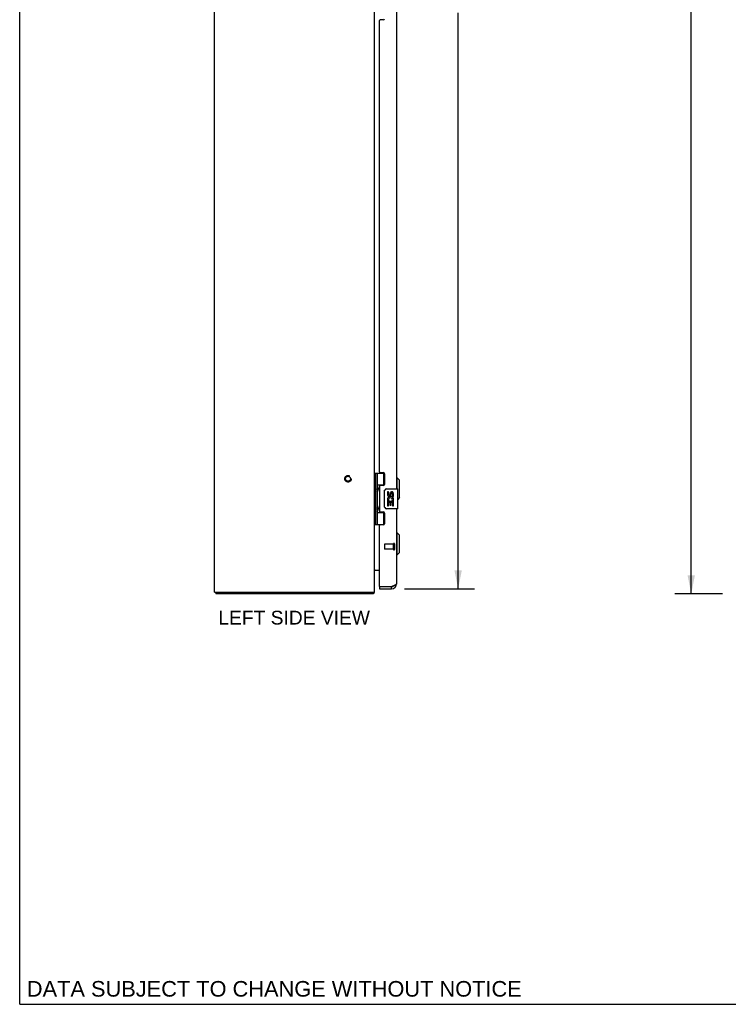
# Model space of a CAD drawing. Header units: inches. Extents: x 0 to 156, y 0 to 101.
# Tile 1 of 7: x 0 to 35, y 0 to 49. Entities that reach past the tile are written whole.
import ezdxf

# ---------------------------------------------------------------- set-up
doc = ezdxf.new("R2010")
doc.units = ezdxf.units.IN
doc.header["$LTSCALE"] = 8.582126
doc.header["$MEASUREMENT"] = 0
doc.linetypes.add('HIDDEN', pattern=[0.2, 0.1, -0.1])
doc.layers.get('0').update_dxf_attribs({"linetype": 'CONTINUOUS'})
for name, color, linetype in [('02___PRT_ALL_AXES', 7, 'CONTINUOUS'), ('DEFAULT_2', 8, 'HIDDEN'), ('DIMENSIONS', 7, 'CONTINUOUS')]:
    doc.layers.add(name, color=color, linetype=linetype)
doc.styles.get("Standard").update_dxf_attribs({"font": 'arial.ttf'})
doc.dimstyles.new('DIMSTYLE_1', dxfattribs={"dimtxt": 0.688406, "dimasz": 0.917874, "dimexe": 0.09, "dimexo": 0.07, "dimgap": 0.0375, "dimtad": 0, "dimtih": 1, "dimtoh": 1, "dimzin": 4, "dimdsep": 46, "dimtxsty": 'Standard', "dimblk": '_FILLED', "dimblk1": '_FILLED', "dimblk2": '_FILLED', "dimcen": 0.09, "dimazin": 1, "dimtfac": 1, "dimtdec": 3, "dimtofl": 0, "dimtmove": 0, "dimatfit": 3, "dimldrblk": '_FILLED', "dimfxl": 0, "dimtolj": 1, "dimtzin": 4, "dimarcsym": 0})

# ---------------------------------------------------------------- blocks, each defined once
blk = doc.blocks.new('_FILLED')
at = {"color": 0, "linetype": 'ByBlock'}
blk.add_solid([(0, 0), (-1, 0.2), (-1, -0.2)], dxfattribs=at)
blk = doc.blocks.new('*D2')
at = {"layer": 'DIMENSIONS', "color": 2, "linetype": 'Continuous'}
for p, q in [((35.175, 80.529), (32.778, 80.529)), ((33.605, 80.529), (33.605, 51.217)), ((33.605, 20.529), (33.605, 49.841)), ((35.175, 20.529), (32.778, 20.529))]:
    blk.add_line(p, q, dxfattribs=at)
at = {"layer": 'DIMENSIONS', "color": 2, "linetype": 'Continuous', "xscale": 0.9178743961, "yscale": 0.9178743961, "zscale": 0.9178743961}
for p, rotation in [((33.605, 80.529), 90), ((33.605, 20.529), 270)]:
    blk.add_blockref('_FILLED', p, dxfattribs=dict(at, rotation=rotation))
at = {"layer": 'DIMENSIONS', "color": 2, "linetype": 'Continuous', "insert": (33.605, 50.873), "char_height": 0.6884, "width": 2.40558, "attachment_point": 2, "line_spacing_factor": 0.9}
blk.add_mtext('60.00', dxfattribs=at)
blk = doc.blocks.new('*D4')
at = {"layer": 'DIMENSIONS', "color": 2, "linetype": 'Continuous'}
for p, q in [((19.251, 80.279), (22.766, 80.279)), ((21.94, 80.279), (21.94, 51.992)), ((21.94, 20.779), (21.94, 49.583)), ((19.251, 20.779), (22.766, 20.779))]:
    blk.add_line(p, q, dxfattribs=at)
at = {"layer": 'DIMENSIONS', "color": 2, "linetype": 'Continuous', "xscale": 0.9178743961, "yscale": 0.9178743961, "zscale": 0.9178743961}
for p, rotation in [((21.94, 80.279), 90), ((21.94, 20.779), 270)]:
    blk.add_blockref('_FILLED', p, dxfattribs=dict(at, rotation=rotation))
at = {"layer": 'DIMENSIONS', "color": 2, "linetype": 'Continuous', "insert": (21.94, 51.648), "char_height": 0.6884, "width": 2.88158, "attachment_point": 2, "line_spacing_factor": 0.9}
blk.add_mtext('59.50\\PDOOR', dxfattribs=at)

msp = doc.modelspace()

# ---------------------------------------------------------------- linework, layer by layer
at = {"color": 7, "linetype": 'Continuous'}
for p, q in [((0, 0), (0, 100.966)), ((17.758, 26.559), (18.243, 26.559)), ((17.758, 26.559), (17.758, 24)), ((17.797, 26.559), (17.797, 24)), ((17.896, 26.559), (17.896, 25.871)), ((18.216, 25.968), (18.216, 26.559)), ((18.895, 26.33), (18.855, 26.33)), ((19.013, 26.212), (18.895, 26.33)), ((18.895, 25.779), (18.895, 26.33)), ((19.013, 25.346), (19.013, 26.212)), ((17.756, 25.901), (17.758, 25.901)), ((17.757, 25.641), (17.758, 25.641)), ((17.896, 25.968), (18.243, 25.968)), ((17.896, 25.671), (17.896, 24.887)), ((17.912, 25.842), (17.912, 25.842)), ((17.912, 25.842), (17.912, 25.701)), ((17.912, 25.701), (17.912, 25.701)), ((17.912, 25.7), (17.912, 25.701)), ((18.185, 25.959), (18.237, 25.959)), ((18.26, 24.879), (18.26, 25.679)), ((18.36, 25.779), (18.9, 25.779)), ((18.915, 24.794), (18.915, 25.764)), ((19.013, 25.346), (18.915, 25.248)), ((17.756, 24.657), (17.758, 24.657)), ((17.757, 24.917), (17.758, 24.917)), ((17.896, 24.687), (17.896, 24)), ((17.912, 24.858), (17.912, 24.858)), ((17.912, 24.858), (17.912, 24.717)), ((17.912, 24.717), (17.912, 24.717)), ((17.912, 24.716), (17.912, 24.717)), ((18.9, 24.779), (18.36, 24.779)), ((17.896, 24.59), (18.243, 24.59)), ((18.237, 24.599), (18.185, 24.599)), ((18.216, 24), (18.216, 24.59)), ((17.758, 24), (18.243, 24)), ((18.895, 23.58), (18.855, 23.58)), ((19.013, 23.462), (18.895, 23.58)), ((18.895, 22.478), (18.895, 23.58)), ((19.013, 22.596), (19.013, 23.462)), ((18.895, 22.478), (18.855, 22.478)), ((19.013, 22.596), (18.895, 22.478)), ((18.001, 20.883), (18.016, 20.883)), ((18.001, 20.883), (18.001, 20.779)), ((18.609, 20.779), (18.609, 20.883)), ((9.819, 20.604), (9.819, 20.529)), ((17.693, 20.604), (17.693, 20.529)), ((17.718, 20.56), (17.693, 20.587)), ((0, 0), (156.039, 0))]:
    msp.add_line(p, q, dxfattribs=at)
at = {"color": 3, "linetype": 'Continuous'}
for p, q in [((9.756, 20.604), (9.756, 80.454)), ((17.756, 20.604), (17.756, 80.454)), ((18.855, 50.029), (18.855, 25.779)), ((18.001, 26.621), (18.001, 49.188)), ((18.189, 49.219), (18.032, 49.219)), ((18.032, 26.59), (18.189, 26.59)), ((18.251, 26.528), (18.251, 25.999)), ((18.001, 25.906), (18.001, 24.653)), ((18.189, 25.937), (18.032, 25.937)), ((18.032, 24.622), (18.189, 24.622)), ((18.855, 24.779), (18.855, 21.026)), ((18.251, 24.56), (18.251, 24.031)), ((18.001, 20.898), (18.001, 23.938)), ((18.189, 23.969), (18.032, 23.969)), ((17.763, 21.704), (18.001, 21.704)), ((18.001, 20.779), (18.609, 20.779)), ((18.609, 20.883), (18.016, 20.883)), ((18.621, 20.887), (18.609, 20.883)), ((18.639, 20.894), (18.621, 20.887)), ((18.651, 20.899), (18.639, 20.894)), ((18.663, 20.903), (18.651, 20.899)), ((18.674, 20.908), (18.663, 20.903)), ((18.686, 20.912), (18.674, 20.908)), ((9.756, 20.604), (17.756, 20.604)), ((17.693, 20.529), (9.819, 20.529))]:
    msp.add_line(p, q, dxfattribs=at)
at = {"color": 7, "linetype": 'Continuous'}
for points in [[(17.896, 25.915), (17.897, 25.906), (17.899, 25.897), (17.902, 25.887), (17.906, 25.875), (17.911, 25.864), (17.915, 25.852), (17.92, 25.84), (17.925, 25.829), (17.929, 25.817), (17.933, 25.806), (17.936, 25.794), (17.938, 25.783), (17.938, 25.771), (17.938, 25.76), (17.936, 25.748), (17.933, 25.737), (17.929, 25.725), (17.925, 25.713), (17.92, 25.702), (17.915, 25.69), (17.911, 25.678), (17.906, 25.667), (17.902, 25.656), (17.899, 25.645), (17.897, 25.636), (17.896, 25.627)], [(18.26, 25.679), (18.26, 25.685), (18.261, 25.692), (18.262, 25.698), (18.263, 25.704), (18.265, 25.71), (18.267, 25.715)], [(17.896, 24.931), (17.897, 24.922), (17.899, 24.913), (17.902, 24.903), (17.906, 24.891), (17.911, 24.88), (17.915, 24.868), (17.92, 24.856), (17.925, 24.845), (17.929, 24.833), (17.933, 24.822), (17.936, 24.81), (17.938, 24.799), (17.938, 24.787), (17.938, 24.776), (17.936, 24.764), (17.933, 24.753), (17.929, 24.741), (17.925, 24.729), (17.92, 24.718), (17.915, 24.706), (17.911, 24.694), (17.906, 24.683), (17.902, 24.672), (17.899, 24.661), (17.897, 24.652), (17.896, 24.643)], [(18.267, 24.843), (18.265, 24.849), (18.263, 24.854), (18.262, 24.86), (18.261, 24.867), (18.26, 24.873), (18.26, 24.879)]]:
    msp.add_lwpolyline(points, dxfattribs=at)
at = {"color": 3, "linetype": 'Continuous'}
for points in [[(17.76, 21.691), (17.759, 21.69), (17.758, 21.688), (17.758, 21.687), (17.757, 21.685), (17.757, 21.684)], [(17.763, 21.704), (17.763, 21.703), (17.763, 21.702), (17.763, 21.7), (17.763, 21.699), (17.763, 21.697), (17.762, 21.696), (17.762, 21.694), (17.761, 21.693), (17.76, 21.691)], [(17.763, 21.685), (17.763, 21.685), (17.763, 21.686), (17.763, 21.687), (17.763, 21.687), (17.763, 21.688), (17.763, 21.689), (17.762, 21.69), (17.762, 21.692), (17.761, 21.693), (17.761, 21.693)], [(18.855, 21.026), (18.855, 21.023), (18.855, 21.021), (18.854, 21.019), (18.854, 21.017), (18.853, 21.014), (18.852, 21.012), (18.852, 21.01), (18.85, 21.008), (18.849, 21.005), (18.848, 21.003), (18.846, 21.001), (18.845, 20.999), (18.843, 20.997), (18.841, 20.994), (18.839, 20.992), (18.836, 20.99), (18.834, 20.988), (18.831, 20.985), (18.829, 20.983), (18.826, 20.981), (18.823, 20.979), (18.82, 20.977), (18.817, 20.974), (18.814, 20.972), (18.81, 20.97), (18.807, 20.968), (18.803, 20.965), (18.799, 20.963), (18.795, 20.961), (18.791, 20.959), (18.787, 20.957), (18.783, 20.954), (18.779, 20.952), (18.774, 20.95), (18.77, 20.948), (18.765, 20.945), (18.76, 20.943), (18.755, 20.941), (18.751, 20.939), (18.746, 20.936), (18.741, 20.934), (18.735, 20.932), (18.73, 20.93), (18.725, 20.928), (18.719, 20.925), (18.714, 20.923), (18.709, 20.921), (18.703, 20.919), (18.697, 20.916), (18.692, 20.914), (18.686, 20.912)], [(17.707, 20.543), (17.706, 20.541), (17.705, 20.539), (17.704, 20.537), (17.703, 20.535), (17.701, 20.534), (17.7, 20.532), (17.699, 20.531), (17.697, 20.53), (17.696, 20.53), (17.695, 20.529), (17.694, 20.529), (17.693, 20.529)], [(17.718, 20.56), (17.717, 20.558), (17.715, 20.557), (17.714, 20.555), (17.712, 20.552), (17.711, 20.55), (17.71, 20.548), (17.707, 20.543)]]:
    msp.add_lwpolyline(points, dxfattribs=at)
for centre, radius, start, end in [((18.189, 49.281), 0.062, 270, 360), ((18.032, 49.188), 0.031, 90, 180), ((18.032, 26.621), 0.031, 180, 270), ((18.189, 26.528), 0.062, 0, 90), ((18.032, 25.906), 0.031, 90, 180), ((18.189, 25.999), 0.062, 270, 360), ((18.032, 24.653), 0.031, 180, 270), ((18.189, 24.56), 0.062, 0, 90), ((18.032, 23.938), 0.031, 90, 180), ((18.189, 24.031), 0.062, 270, 360), ((17.798, 21.662), 0.042, 90, 160.1415), ((18.016, 20.898), 0.015, 180, 270), ((18.609, 21.026), 0.246, 270, 360), ((17.639, 20.646), 0.117, 312.5569, 338.9579)]:
    msp.add_arc(centre, radius, start, end, dxfattribs=at)
at = {"color": 7, "linetype": 'Continuous'}
for centre, radius, start, end in [((17.822, 25.841), 0.09, 0.672, 34.6434), ((17.822, 25.701), 0.09, 325.3566, 359.328), ((18.36, 25.679), 0.1, 90, 158.7946), ((18.9, 25.764), 0.015, 0, 90), ((17.822, 24.857), 0.09, 0.672, 34.6434), ((17.822, 24.717), 0.09, 325.3566, 359.328), ((18.36, 24.879), 0.1, 201.205, 270), ((18.9, 24.794), 0.015, 270, 360), ((18.609, 21.026), 0.142, 270, 311.3627)]:
    msp.add_arc(centre, radius, start, end, dxfattribs=at)
for centre in [(17.985, 25.771), (17.985, 24.787)]:
    msp.add_ellipse(centre, major_axis=(0, 0.188), ratio=0.5625, start_param=1.007189, end_param=2.134404, dxfattribs=at)
at = {"layer": '02___PRT_ALL_AXES', "color": 7, "linetype": 'Continuous'}
for p, q in [((18.185, 25.959), (18.185, 25.937)), ((18.461, 25.625), (18.398, 25.625)), ((18.398, 25.625), (18.398, 25.489)), ((18.461, 25.489), (18.461, 25.625)), ((18.416, 25.164), (18.398, 25.164)), ((18.398, 25.164), (18.398, 24.933)), ((18.45, 25.164), (18.478, 25.183)), ((18.45, 25.164), (18.712, 25.164)), ((18.526, 25.551), (18.526, 25.482)), ((18.586, 25.489), (18.586, 25.531)), ((18.642, 25.2), (18.699, 25.175)), ((18.649, 25.531), (18.649, 25.394)), ((18.649, 25.394), (18.712, 25.394)), ((18.712, 25.394), (18.712, 25.531)), ((18.712, 24.933), (18.712, 25.164)), ((18.185, 24.622), (18.185, 24.599)), ((18.398, 24.933), (18.461, 24.933)), ((18.461, 25.101), (18.526, 25.101)), ((18.461, 24.933), (18.461, 25.101)), ((18.526, 25.101), (18.526, 24.965)), ((18.526, 24.965), (18.586, 24.965)), ((18.586, 25.101), (18.649, 25.101)), ((18.586, 24.965), (18.586, 25.101)), ((18.649, 25.101), (18.649, 24.933)), ((18.649, 24.933), (18.712, 24.933))]:
    msp.add_line(p, q, dxfattribs=at)
at = {"layer": '02___PRT_ALL_AXES', "color": 8, "linetype": 'HIDDEN'}
for p, q in [((18.708, 23.007), (18.261, 23.007)), ((18.708, 22.759), (18.261, 22.759)), ((18.708, 22.759), (18.708, 23.007))]:
    msp.add_line(p, q, dxfattribs=at)
msp.add_circle((16.431, 26.279), 0.124, dxfattribs=at)
at = {"layer": '02___PRT_ALL_AXES', "color": 7, "linetype": 'Continuous'}
for centre, radius, start, end in [((18.618, 25.531), 0.0943, 68.6999, 167.4338), ((18.618, 25.531), 0.0943, 0, 68.6704), ((18.492, 25.489), 0.0943, 180, 360), ((18.552, 25.237), 0.154, 161.4199, 206.1963), ((18.555, 25.237), 0.157, 336.5966, 161.8791), ((18.555, 25.237), 0.157, 205.737, 207.8532), ((18.492, 25.489), 0.0314, 180, 261.2295), ((18.555, 25.237), 0.0943, 336.5966, 215.1122), ((18.491, 25.493), 0.0362, 263.4285, 341.7628), ((18.618, 25.531), 0.0314, 0, 180.0485)]:
    msp.add_arc(centre, radius, start, end, dxfattribs=at)
at = {"layer": 'DEFAULT_2', "color": 8, "linetype": 'HIDDEN'}
for p, q in [((18.251, 22.997), (18.251, 22.769)), ((18.708, 23.025), (18.708, 22.741)), ((18.751, 23.025), (18.751, 22.741))]:
    msp.add_line(p, q, dxfattribs=at)
for radius in [0.164, 0.124]:
    msp.add_circle((16.431, 26.279), radius, dxfattribs=at)
for centre, radius, start, end in [((18.261, 22.997), 0.01, 90, 180), ((18.261, 22.769), 0.01, 180, 270), ((18.73, 23.025), 0.0215, 0, 180), ((18.73, 22.741), 0.0215, 180, 360)]:
    msp.add_arc(centre, radius, start, end, dxfattribs=at)

# ---------------------------------------------------------------- texts
at = {"layer": 'DIMENSIONS', "color": 2, "linetype": 'Continuous', "attachment_point": 2, "line_spacing_factor": 0.9}
for s, insert, char_height, width in [('LEFT SIDE VIEW', (13.734, 19.679), 0.68841, 7.5699), ('DATA SUBJECT TO CHANGE WITHOUT NOTICE', (12.741, 1.164), 0.78019, 24.71675)]:
    msp.add_mtext(s, dxfattribs=dict(at, insert=insert, char_height=char_height, width=width))

# ---------------------------------------------------------------- dimensions: what is measured, and where the dimension line sits
at = {"layer": 'DIMENSIONS', "color": 2, "linetype": 'Continuous'}
dim = msp.add_linear_dim(base=(21.94, 20.779), p1=(19.181, 80.279), p2=(19.181, 20.779), angle=270, text='<>\\PDOOR', dimstyle='DIMSTYLE_1', dxfattribs=at)
dim.commit()
dim.dimension.update_dxf_attribs({"geometry": '*D4', "text_midpoint": (21.94, 50.788), "dimtype": 160})
dim = msp.add_linear_dim(base=(33.605, 20.529), p1=(35.245, 80.529), p2=(35.245, 20.529), angle=270, dimstyle='DIMSTYLE_1', dxfattribs=at)
dim.commit()
dim.dimension.update_dxf_attribs({"geometry": '*D2', "text_midpoint": (33.599, 50.525), "dimtype": 160})

doc.saveas('drawing.dxf')
